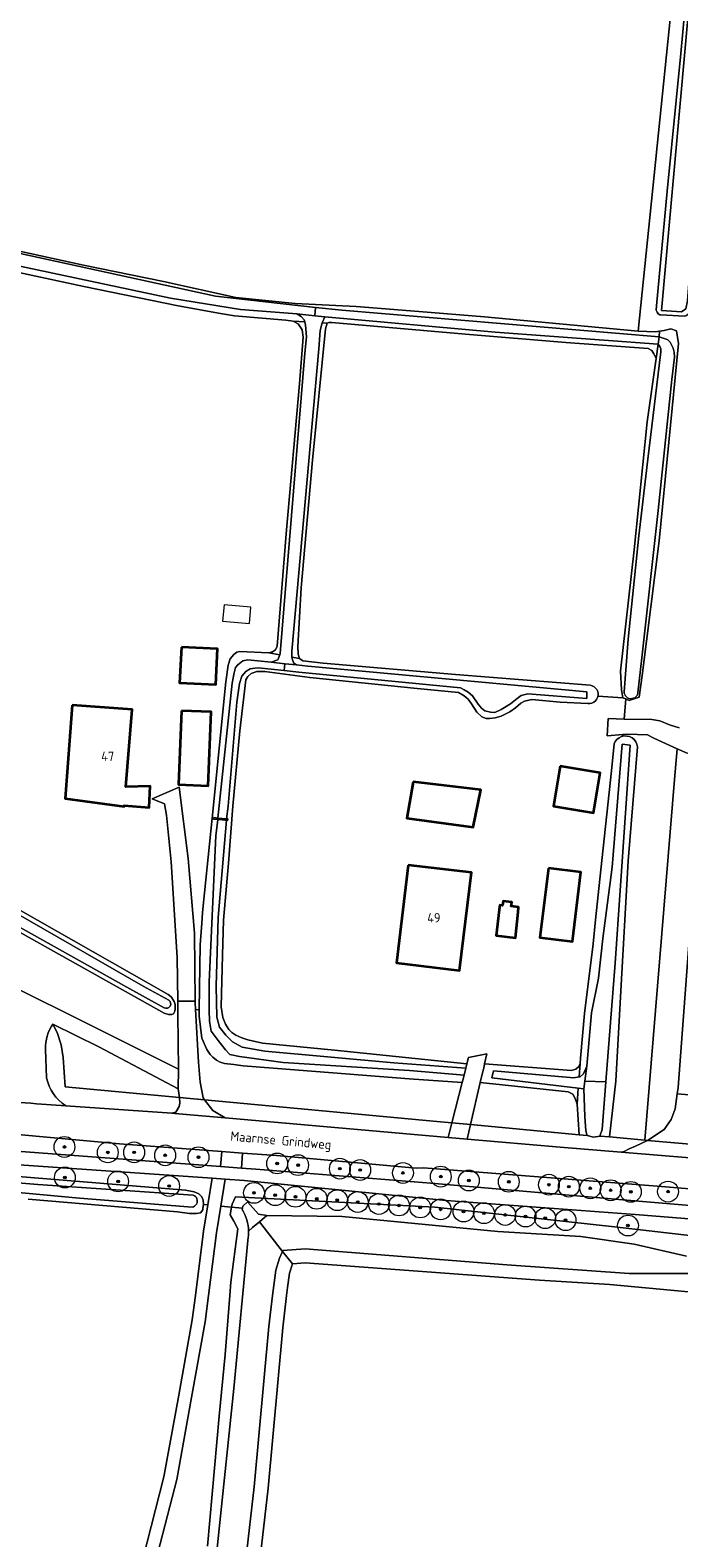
# Model space of a CAD drawing. Header units: metres. Extents: x 153919 to 160124, y 449312 to 452850.
# Tile 15 of 81: x 155869 to 155994, y 450953 to 451243. Entities that reach past the tile are written whole.
import ezdxf
from ezdxf.enums import TextEntityAlignment as Align

# ---------------------------------------------------------------- set-up
doc = ezdxf.new("R2010")
doc.units = ezdxf.units.M
for name, color, linetype, lineweight in [('B-WE-GR-BEPLANTING_CULTUUR_BODEMBEDEKKER-GV', 90, 'Continuous', 18), ('B-WE-GR-BOOM-S', 90, 'Continuous', 25), ('B-WE-GR-BOS_GEMENGD-GV', 40, 'Continuous', 13), ('B-WE-GR-BOS_LOOF-GV', 40, 'Continuous', 13), ('B-WE-GR-GRAS-GV', 60, 'Continuous', 13), ('B-WE-KW-KUNSTWERK_STUW-GV', 170, 'Continuous', 18), ('B-WE-OG-BEBOUWING-GV', 7, 'Continuous', 35), ('B-WE-OG-BEBOUWING-T18', 7, 'Continuous', 18), ('B-WE-OG-BEBOUWING_OVERBOUWING-GV', 7, 'Continuous', 18), ('B-WE-OG-TERREIN_CULTUURSCHEIDING-GV', 7, 'Continuous', 18), ('B-WE-OG-TERREIN_ERF-GV', 7, 'Continuous', 18), ('B-WE-OG-TOPOGRAFIE-T18', 7, 'Continuous', 18), ('B-WE-OG-TOPOGRAFIE_WATER-GV', 130, 'Continuous', 18), ('B-WE-OG-TOPOGRAFIE_WATER_SLOOT-GV', 120, 'Continuous', 18), ('B-WE-VH-VERHARDING_ASFALT-GV', 252, 'Continuous', 18), ('B-WE-VH-VERHARDING_FUNDERING_ZAND-GV', 7, 'Continuous', 18), ('B-WE-VH-VERHARDING_HALFVERHARDING-GV', 252, 'Continuous', 18), ('B-WE-VH-VERHARDING_OPEN-GV', 252, 'Continuous', 18)]:
    doc.layers.add(name, color=color, linetype=linetype, lineweight=lineweight)
doc.styles.add('NLCS-ISO-M1000-T18', font='NLCS-ISO.ttf', dxfattribs={"height": 1.8})

# ---------------------------------------------------------------- blocks, each defined once
blk = doc.blocks.new('SGR-BOOM_01-SO')
at = {"linetype": 'ByBlock', "lineweight": 18}
h = blk.add_hatch(color=0, dxfattribs=at)
h.dxf.hatch_style = 1
edge = h.paths.add_edge_path()
edge.add_arc((0, 0), 0.25, 0, 360)
at = {"color": 0, "linetype": 'ByBlock', "lineweight": 18}
for radius in [2, 0.25]:
    blk.add_circle((0, 0), radius, dxfattribs=at)

msp = doc.modelspace()

# ---------------------------------------------------------------- linework, layer by layer
at = {"layer": 'B-WE-GR-BEPLANTING_CULTUUR_BODEMBEDEKKER-GV', "flags": 128}
msp.add_lwpolyline([(155906.21, 451027.677), (155886.581, 451029.151), (155846.695, 451032.77), (155833.742, 451033.65), (155821.503, 451034.889), (155809.142, 451036.092), (155800.607, 451036.839), (155800, 451036.905), (155795.157, 451037.43), (155791.121, 451037.036), (155789.435, 451036.446), (155788.326, 451035.482), (155786.75, 451034.182), (155786.634, 451034.014), (155800, 451033.021), (155808.19, 451032.413), (155839.329, 451029.536), (155862.434, 451028.033), (155905.992, 451024.765)], close=True, dxfattribs=at)
at = {"layer": 'B-WE-GR-BOS_GEMENGD-GV', "flags": 128}
for points in [[(155853.262, 450865.343), (155874.56, 450872.222), (155875.423, 450873.164), (155876.046, 450875.748), (155878.087, 450882.945), (155880.853, 450893.594), (155884.044, 450912.327), (155886.478, 450924.525), (155888.319, 450936.167), (155891.046, 450949.344), (155895.105, 450965.21), (155897.951, 450980.868), (155900.552, 450995.349), (155901.136, 451000), (155902.694, 451012.398), (155903.521, 451017.396), (155902.701, 451017.47), (155902.601, 451016.78), (155902.557, 451016.496), (155902.12, 451015.905), (155901.332, 451015.752), (155900.019, 451015.752), (155897.687, 451016.109), (155869.01, 451018.517)], [(155903.448, 450951.856), (155905.707, 450976.863), (155906.885, 450988.65), (155907.759, 451000), (155907.956, 451002.563), (155909.314, 451012.827), (155908.516, 451014.322), (155907.818, 451015.528), (155908.087, 451016.984), (155906.016, 451017.171), (155905.168, 451012.04), (155903.655, 451000), (155903.024, 450994.977), (155900.411, 450980.428), (155897.549, 450964.682), (155893.493, 450948.831)], [(156053.884, 450905.411), (156058.517, 450957.269), (156059.856, 450970.957), (156060.121, 450987.629), (156059.49, 450990.95), (156058.208, 450992.295), (156057.828, 450992.694), (156055.641, 450994.468), (156049.154, 450996.048), (156041.97, 450997.371), (156009.308, 450999.497), (156003.858, 451000), (156000, 451000.356), (155980.821, 451002.129), (155967.299, 451002.985), (155922.249, 451006.285), (155919.795, 451006.075), (155919.236, 451004.299), (155918.866, 451001.542), (155918.682, 451000), (155917.943, 450993.786), (155915.109, 450962.976), (155911.912, 450935.151)]]:
    msp.add_lwpolyline(points, dxfattribs=at)
at = {"layer": 'B-WE-GR-BOS_LOOF-GV', "flags": 128}
for points in [[(156001.583, 451254.535), (155999.775, 451233.178), (155997.686, 451206.112), (155996.356, 451189.336), (155996.144, 451188.806), (155995.874, 451188.497), (155995.549, 451188.259), (155995.142, 451188.115), (155990.631, 451188.354), (155990.4, 451188.366), (155990.09, 451188.595), (155989.884, 451188.881), (155989.69, 451189.3), (155989.753, 451190.104), (155991.845, 451212.145), (155994.412, 451238.583), (155996.635, 451262.231)], [(155993.248, 451253.377), (155986.24, 451185.266), (155989.573, 451185.092), (155990.349, 451185.225), (155991.25, 451185.379), (155992.55, 451185.712), (155993.605, 451185.275), (155993.985, 451182.895), (155990.272, 451144.979), (155986.986, 451119.075), (155986.408, 451114.906), (155984.513, 451114.326), (155983.874, 451114.599), (155983.553, 451110.742), (155988.881, 451110.617), (155990.409, 451110.37), (155992.24, 451109.611), (155994.144, 451109.062)]]:
    msp.add_lwpolyline(points, dxfattribs=at)
for points in [[(155984.297, 451083.477), (155982.873, 451057.409), (155981.957, 451041.212), (155980.736, 451030.461), (155987.554, 451029.824), (155993.207, 451099.141), (155993.764, 451105.036), (155992.349, 451105.654), (155989.28, 451107.034), (155988.026, 451107.707), (155984.169, 451107.822), (155983.305, 451107.757), (155983.277, 451107.418), (155983.57, 451107.481), (155984.092, 451107.475), (155984.599, 451107.352), (155985.066, 451107.119), (155985.47, 451106.788), (155985.789, 451106.375), (155986.009, 451105.902), (155986.117, 451105.391)], [(155902.912, 451037.599), (155947.524, 451033.437), (155950.451, 451033.162), (155952.424, 451040.936), (155942.25, 451041.62), (155920.994, 451043.273), (155910.292, 451044.151), (155908.499, 451044.364), (155906.743, 451044.576), (155905.923, 451044.834), (155905.201, 451045.219), (155904.486, 451045.802), (155903.981, 451046.328), (155903.333, 451047.295), (155902.371, 451049.43), (155901.863, 451053.694), (155901.88, 451054.891), (155901.167, 451054.92), (155901.717, 451044.858), (155902.047, 451040.991), (155902.628, 451037.964)], [(155955.906, 451040.929), (155954.028, 451032.826), (155974.889, 451030.865), (155974.506, 451036.77), (155974.122, 451037.882), (155973.699, 451038.708), (155972.77, 451039.154)]]:
    msp.add_lwpolyline(points, close=True, dxfattribs=at)
at = {"layer": 'B-WE-GR-GRAS-GV', "flags": 128}
msp.add_lwpolyline([(155829.369, 451265.253), (155823.46, 451214.303), (155823.079, 451211.017), (155841.182, 451206.31), (155879.661, 451197.921), (155895.036, 451194.751), (155908.907, 451191.671), (155920.315, 451190.561), (155932.018, 451190.006), (155944.087, 451188.994), (155956.684, 451187.973), (155986.24, 451185.266), (155993.248, 451253.377)], dxfattribs=at)
for points in [[(155978.503, 451115.128), (155983.319, 451114.835), (155983.032, 451116.361), (155982.817, 451119.9), (155985.5, 451143.221), (155987.977, 451167.821), (155989.7, 451179.993), (155989.285, 451180.853), (155988.854, 451181.534), (155988.172, 451181.891), (155972.326, 451183.05), (155953.077, 451184.671), (155927.376, 451186.927), (155926.767, 451186.89), (155926.445, 451186.746), (155926.124, 451185.706), (155923.652, 451160.435), (155921.502, 451135.916), (155920.837, 451124.662), (155920.875, 451123.202), (155921.128, 451122.379), (155921.771, 451121.916), (155925.708, 451121.457), (155951.122, 451119.273), (155977.037, 451117.23), (155977.416, 451117.13), (155977.764, 451116.948), (155978.063, 451116.694), (155978.299, 451116.381), (155978.461, 451116.023), (155978.54, 451115.639), (155978.532, 451115.247)], [(155993.764, 451105.036), (155993.207, 451099.141), (155987.554, 451029.824), (155988.052, 451029.777), (155991.253, 451031.906), (155992.576, 451033.844), (155993.357, 451035.872), (155993.76, 451038.728), (155993.934, 451039.961), (155996.063, 451068.242), (155998.162, 451090.376), (155999.574, 451099.42), (155999.669, 451101.241), (155999.357, 451102.367), (155998.784, 451102.826), (155997.57, 451103.447), (155995.666, 451104.205)]]:
    msp.add_lwpolyline(points, close=True, dxfattribs=at)
at = {"layer": 'B-WE-KW-KUNSTWERK_STUW-GV', "flags": 128}
msp.add_lwpolyline([(155905.453, 451091.447), (155905.752, 451091.421), (155906.81, 451091.329), (155907.094, 451091.305), (155907.358, 451091.282), (155907.382, 451091.558), (155907.118, 451091.581), (155905.485, 451091.722), (155904.661, 451091.794), (155904.637, 451091.517)], close=True, dxfattribs=at)
at = {"layer": 'B-WE-OG-BEBOUWING-GV', "flags": 128}
for points in [[(155898.445, 451124.539), (155898.107, 451117.681), (155905.072, 451117.339), (155905.409, 451124.196)], [(155877.469, 451113.388), (155876.104, 451095.447), (155887.449, 451093.937), (155887.464, 451094.122), (155892.268, 451093.772), (155892.453, 451097.852), (155887.757, 451097.692), (155888.976, 451112.565)], [(155898.456, 451112.326), (155897.881, 451098.154), (155903.619, 451097.921), (155904.193, 451112.094)], [(155971.255, 451101.671), (155969.985, 451093.986), (155977.66, 451092.717), (155978.93, 451100.402)], [(155943.029, 451098.687), (155941.807, 451091.696), (155954.528, 451089.975), (155956.009, 451097.154)], [(155942.022, 451082.693), (155939.765, 451063.894), (155951.922, 451062.434), (155954.179, 451081.233)], [(155968.981, 451082.067), (155967.341, 451068.762), (155973.614, 451067.989), (155975.254, 451081.294)], [(155963.156, 451073.664), (155963.272, 451074.609), (155961.865, 451074.782), (155961.963, 451075.575), (155960.286, 451075.782), (155960.182, 451074.938), (155959.654, 451075.003), (155959.544, 451074.109), (155958.934, 451069.157), (155962.672, 451068.696)]]:
    msp.add_lwpolyline(points, close=True, dxfattribs=at)
at = {"layer": 'B-WE-OG-BEBOUWING_OVERBOUWING-GV', "flags": 128}
msp.add_lwpolyline([(155906.646, 451132.655), (155906.37, 451129.546), (155911.549, 451129.086), (155911.826, 451132.194)], close=True, dxfattribs=at)
at = {"layer": 'B-WE-OG-TERREIN_CULTUURSCHEIDING-GV'}
for points in [[(155873.755, 451052.16, 0.1525646), (155872.326, 451047.305)], [(155872.531, 451041.803, 0.1957098), (155876.21, 451036.46)]]:
    msp.add_lwpolyline(points, format="xyb", dxfattribs=at)
at = {"layer": 'B-WE-OG-TERREIN_CULTUURSCHEIDING-GV', "flags": 128}
for points in [[(155898.105, 451038.05), (155897.816, 451039.687), (155882.572, 451047.785), (155873.755, 451052.16), (155874.587, 451050.541), (155875.346, 451048.171), (155875.706, 451045.709), (155876.091, 451040.101)], [(155906.843, 451034.147), (155949.743, 451030.374), (155950.451, 451033.162), (155947.524, 451033.437), (155902.912, 451037.599), (155904.495, 451035.567)], [(155783.18, 451027.542), (155790.013, 451026.843), (155790.224, 451027.481), (155790.917, 451028.384), (155793.181, 451028.304), (155805.674, 451027.583), (155826.614, 451025.871), (155849.753, 451024.272), (155899.226, 451020.254), (155900.913, 451019.911), (155901.794, 451019.561), (155902.36, 451018.99), (155902.645, 451018.333), (155902.701, 451017.47), (155903.521, 451017.396), (155904.371, 451022.537), (155844.935, 451026.64), (155812.538, 451029.732), (155800, 451030.692), (155785.116, 451031.832), (155783.584, 451029.693)], [(155984.5, 451028.19), (155985.746, 451028.676), (155988.052, 451029.777), (155987.554, 451029.824), (155980.736, 451030.461), (155978.89, 451030.633), (155977.642, 451030.444), (155976.47, 451030.716), (155974.889, 451030.865), (155954.028, 451032.826), (155953.386, 451030.054), (155971.268, 451028.481), (155982.977, 451027.52), (155983.524, 451027.659)]]:
    msp.add_lwpolyline(points, close=True, dxfattribs=at)
for points in [[(155898.105, 451038.05), (155876.091, 451040.101), (155875.706, 451045.709), (155875.346, 451048.171), (155874.587, 451050.541), (155873.755, 451052.16)], [(155872.326, 451047.305), (155872.531, 451041.803)], [(155876.21, 451036.46), (155896.62, 451035.035), (155897.375, 451035.257), (155898.053, 451036.333), (155898.148, 451036.961), (155898.105, 451038.05)], [(156000, 451020.183), (155990.731, 451020.933), (155946.62, 451024.43), (155944.898, 451024.566), (155943.594, 451024.493), (155916.749, 451026.886), (155910.203, 451027.378), (155909.984, 451024.466), (155912.73, 451024.26), (155946.394, 451021.589), (155983.271, 451018.411), (156000, 451016.958)], [(156000, 451014.407), (155985.65, 451015.546), (155949.32, 451018.29), (155910.531, 451022.112), (155906.875, 451022.364), (155906.016, 451017.171), (155908.087, 451016.984), (155908.191, 451017.545), (155908.862, 451018.992), (155947.175, 451016.95), (155981.715, 451013.173), (156000, 451011.081)]]:
    msp.add_lwpolyline(points, dxfattribs=at)
at = {"layer": 'B-WE-OG-TERREIN_ERF-GV', "flags": 128}
msp.add_lwpolyline([(155862.284, 451061.197), (155883.904, 451050.471), (155897.889, 451043.49), (155897.771, 451054), (155897.759, 451055.06), (155897.742, 451056.564), (155897.648, 451064.933), (155896.454, 451083.292), (155895.565, 451092.248), (155895.231, 451094.428), (155892.837, 451095.44), (155898.008, 451097.643), (155899.75, 451083.921), (155900.997, 451069.586), (155901.094, 451056.516), (155901.096, 451056.22), (155901.167, 451054.92), (155901.88, 451054.891), (155902.058, 451067.386), (155902.374, 451071.508), (155902.479, 451073.515), (155902.62, 451074.842), (155904.352, 451091.725), (155907.001, 451117.857), (155907.462, 451121.083), (155907.819, 451122.302), (155908.499, 451123.164), (155909.136, 451123.591), (155909.71, 451123.699), (155915.229, 451123.421), (155915.971, 451123.637), (155916.51, 451123.997), (155916.868, 451124.75), (155918.663, 451147.046), (155921.13, 451175.149), (155921.834, 451184.11), (155921.688, 451185.508), (155920.898, 451186.618), (155919.93, 451187.154), (155918.553, 451187.348), (155908.66, 451188.194), (155905.936, 451188.62), (155897.833, 451190.113), (155879.69, 451193.8), (155863.941, 451197.18)], dxfattribs=at)
for points in [[(155905.072, 451117.339), (155898.107, 451117.681), (155898.445, 451124.539), (155905.409, 451124.196)], [(155983.874, 451114.599), (155983.319, 451114.835), (155978.503, 451115.128), (155978.438, 451114.866), (155978.263, 451114.515), (155978.014, 451114.211), (155977.705, 451113.969), (155977.351, 451113.802), (155976.968, 451113.716), (155976.576, 451113.717), (155971.271, 451113.995), (155965.788, 451114.508), (155964.375, 451114.17), (155963.663, 451113.756), (155962.659, 451112.899), (155961.551, 451112.121), (155959.892, 451111.294), (155958.735, 451110.989), (155957.659, 451110.84), (155957.003, 451110.845), (155956.192, 451111.166), (155955.232, 451112.076), (155954.218, 451113.648), (155953.551, 451114.56), (155952.77, 451115.222), (155951.68, 451115.828), (155943.743, 451116.571), (155923.168, 451118.691), (155914.457, 451119.896), (155912.951, 451119.894), (155911.841, 451119.498), (155911.232, 451118.924), (155910.839, 451118.28), (155909.673, 451108.441), (155908.332, 451093.996), (155907.524, 451083.063), (155906.536, 451072.094), (155906.332, 451065.359), (155906.125, 451055.483), (155906.415, 451053.406), (155906.918, 451052.116), (155907.565, 451051.078), (155908.128, 451050.539), (155908.893, 451050.041), (155910.091, 451049.49), (155911.224, 451049.112), (155914.02, 451048.471), (155927.893, 451047.13), (155953.308, 451044.515), (155953.609, 451045.739), (155957.148, 451046.454), (155956.725, 451044.511), (155973.421, 451043.234), (155974.282, 451043.513), (155974.786, 451043.938), (155975.077, 451044.544), (155975.157, 451045.617), (155975.905, 451054.196), (155977.621, 451067.561), (155978.015, 451072.137), (155979.094, 451081.751), (155981.105, 451100.766), (155981.614, 451105.956), (155981.845, 451106.424), (155982.175, 451106.829), (155982.586, 451107.15), (155983.059, 451107.371), (155983.277, 451107.418), (155983.305, 451107.757), (155980.304, 451107.53), (155980.449, 451110.815), (155983.553, 451110.742)], [(155888.976, 451112.565), (155887.757, 451097.692), (155892.453, 451097.852), (155892.268, 451093.772), (155887.464, 451094.122), (155887.449, 451093.937), (155876.104, 451095.447), (155877.469, 451113.388)], [(155897.881, 451098.154), (155898.456, 451112.326), (155904.193, 451112.094), (155903.619, 451097.921)], [(155804.128, 451109.345), (155845.637, 451086.361), (155895.895, 451057.797), (155896.466, 451057.392), (155897.086, 451056.511), (155897.229, 451055.891), (155897.277, 451055.2), (155897.262, 451055.081), (155897.205, 451054.628), (155896.943, 451054.128), (155896.609, 451053.985), (155895.99, 451053.985), (155895.108, 451054.223), (155800.353, 451107.256), (155799.515, 451107.934), (155799.081, 451108.477), (155799.027, 451109.101), (155799.271, 451109.671), (155799.76, 451110.105), (155800.601, 451110.322), (155801.306, 451110.349), (155802.446, 451110.024)], [(155977.66, 451092.717), (155969.985, 451093.986), (155971.255, 451101.671), (155978.93, 451100.402)], [(155943.029, 451098.687), (155956.009, 451097.154), (155954.528, 451089.975), (155941.807, 451091.696)], [(155954.179, 451081.233), (155951.922, 451062.434), (155939.765, 451063.894), (155942.022, 451082.693)], [(155973.614, 451067.989), (155967.341, 451068.762), (155968.981, 451082.067), (155975.254, 451081.294)], [(155961.865, 451074.782), (155963.272, 451074.609), (155963.156, 451073.664), (155962.672, 451068.696), (155958.934, 451069.157), (155959.544, 451074.109), (155959.654, 451075.003), (155960.182, 451074.938), (155960.286, 451075.782), (155961.963, 451075.575)]]:
    msp.add_lwpolyline(points, close=True, dxfattribs=at)
at = {"layer": 'B-WE-OG-TOPOGRAFIE_WATER-GV', "flags": 128}
for points in [[(155990.707, 451189.193), (155994.591, 451188.969), (155995.391, 451189.511), (155995.726, 451191.059), (156002.314, 451277.672), (155998.715, 451278.013)], [(155918.319, 451121.37), (155920.586, 451121.139), (155920.083, 451121.489), (155919.785, 451122.085), (155919.665, 451122.637), (155919.65, 451122.709), (155919.704, 451123.755), (155924.861, 451181.84), (155925.133, 451185.343), (155925.498, 451186.805), (155925.541, 451186.976), (155926.042, 451188.003), (155924.12, 451188.202), (155920.64, 451188.561), (155921.494, 451188.064), (155922.072, 451187.418), (155922.153, 451187.015), (155922.276, 451186.397), (155922.48, 451184.153), (155922.174, 451180.99), (155917.466, 451123.347), (155917.352, 451123.046), (155916.997, 451122.11), (155915.73, 451121.634)], [(155926.042, 451188.003), (155958.732, 451185.035), (155990.091, 451182.753), (155990.251, 451184.136), (155929.269, 451189.238), (155924.208, 451189.799), (155924.12, 451188.202)], [(155990.251, 451184.136), (155990.091, 451182.753), (155990.422, 451182.295), (155990.583, 451181.823), (155990.602, 451181.292), (155988.088, 451160.644), (155986.39, 451145.947), (155984.351, 451126.101), (155983.542, 451115.993), (155983.569, 451115.711), (155983.656, 451115.44), (155983.797, 451115.194), (155983.987, 451114.984), (155984.217, 451114.818), (155984.477, 451114.705), (155984.755, 451114.649), (155985.038, 451114.652), (155985.315, 451114.716), (155985.571, 451114.836), (155985.797, 451115.008), (155985.981, 451115.224), (155986.116, 451115.473), (155986.195, 451115.746), (155986.937, 451122.521), (155990.085, 451150.804), (155992.736, 451175.932), (155993.196, 451180.234), (155993.164, 451181.223), (155992.987, 451181.986), (155992.367, 451183.1), (155991.958, 451183.544), (155991.649, 451183.708)], [(155905.485, 451091.722), (155907.118, 451091.581), (155907.439, 451094.013), (155909.121, 451113.971), (155909.645, 451117.531), (155910.059, 451118.979), (155910.857, 451119.89), (155911.647, 451120.371), (155912.543, 451120.503), (155913.229, 451120.567), (155918.202, 451120.041), (155918.319, 451121.37), (155915.73, 451121.634), (155911.199, 451122.096), (155910.263, 451121.888), (155909.326, 451121.179), (155908.878, 451120.612), (155908.588, 451119.629), (155908.226, 451117.637)], [(155918.319, 451121.37), (155918.202, 451120.041), (155920.997, 451119.745), (155952.106, 451116.738), (155952.822, 451116.346), (155953.553, 451115.894), (155954.387, 451115.179), (155955.502, 451113.57), (155956.1, 451112.831), (155956.804, 451112.327), (155957.877, 451112.03), (155958.717, 451112.023), (155959.901, 451112.538), (155961.72, 451113.652), (155962.961, 451114.691), (155963.779, 451115.236), (155965.067, 451115.566), (155976.407, 451114.656), (155976.408, 451115.946), (155922.774, 451120.916), (155920.586, 451121.139)], [(155980.057, 451041.04), (155981.833, 451063.846), (155984.725, 451105.724), (155983.153, 451105.927), (155981.272, 451082.256), (155979.454, 451068.566), (155978.617, 451060.964), (155977.26, 451054.316), (155976.364, 451044.033), (155976.004, 451041.164)], [(155903.811, 451054.811), (155903.822, 451052.735), (155904.17, 451050.81), (155905.51, 451049.001), (155906.896, 451047.221), (155907.768, 451046.323), (155909.6, 451045.899), (155917.993, 451044.777), (155942.284, 451043.24), (155952.778, 451042.363), (155953.094, 451043.647), (155939.255, 451044.723), (155914.492, 451046.956), (155910.121, 451047.715), (155908.26, 451048.71), (155906.99, 451050.024), (155905.774, 451051.534), (155905.257, 451053.467), (155905.103, 451059.424), (155905.488, 451072.596), (155907.094, 451091.305), (155906.81, 451091.329), (155905.752, 451091.421), (155905.453, 451091.447), (155905.091, 451088.317), (155903.783, 451060.255)], [(155975.818, 451039.683), (155976.004, 451041.164), (155976.364, 451044.033), (155975.759, 451042.591), (155975.119, 451042.03), (155974.889, 451041.986), (155973.899, 451041.795), (155958.416, 451043.134), (155958.086, 451041.813), (155974.73, 451039.814)], [(155976.47, 451030.716), (155977.642, 451030.444), (155978.89, 451030.633), (155979.345, 451031.894), (155980.057, 451041.04), (155976.004, 451041.164), (155975.818, 451039.683), (155975.983, 451034.372), (155976.189, 451031.669)]]:
    msp.add_lwpolyline(points, close=True, dxfattribs=at)
for points in [[(155826.656, 451206.344), (155896.332, 451191.564), (155909.78, 451189.41), (155920.64, 451188.561), (155924.12, 451188.202), (155924.208, 451189.799), (155905.004, 451191.927), (155823.717, 451209.714)], [(155896.063, 451056.755), (155891.102, 451059.458), (155855.501, 451079.835), (155820.514, 451098.865), (155801.489, 451109.479)], [(155800.848, 451108.407), (155827.134, 451093.475), (155853.433, 451078.527), (155887.987, 451059.251), (155895.159, 451055.247)], [(155858.728, 451020.573), (155878.843, 451018.712), (155900.496, 451017.003), (155900.751, 451017.066), (155900.985, 451017.184), (155901.187, 451017.352), (155901.347, 451017.56), (155901.456, 451017.798), (155901.51, 451018.055), (155901.505, 451018.318), (155901.441, 451018.572), (155901.323, 451018.806), (155901.155, 451019.008), (155900.947, 451019.168), (155900.708, 451019.276), (155870.844, 451021.355), (155853.056, 451022.786)], [(155910.171, 451016.796), (155910.113, 451016.543)], [(155911.35, 451012.339), (155912.147, 451013.069), (155913.436, 451014.163), (155914.877, 451015.386), (155913.293, 451015.623), (155911.178, 451018.023), (155910.258, 451017.176), (155910.171, 451016.796)], [(155909.221, 450935.377), (155912.425, 450963.267), (155915.257, 450994.054), (155915.965, 451000), (155916.197, 451001.951), (155916.591, 451004.887), (155917.314, 451007.182), (155917.898, 451008.488), (155913.436, 451014.163), (155912.147, 451013.069), (155911.35, 451012.339)], [(155995.507, 451007.557), (155985.466, 451009.864), (155975.247, 451011.331), (155959.256, 451012.324), (155929.358, 451015.207), (155914.877, 451015.386), (155913.436, 451014.163), (155917.898, 451008.488), (155917.96, 451008.627), (155922.246, 451008.993), (155961.02, 451005.899), (155984.543, 451004.22), (155995.95, 451004.245)], [(155911.288, 451011.219), (155908.552, 450982.14), (155904.515, 450943.557), (155900.876, 450910.841), (155899.045, 450896.975)]]:
    msp.add_lwpolyline(points, dxfattribs=at)
at = {"layer": 'B-WE-OG-TOPOGRAFIE_WATER-GV'}
for points in [[(155895.159, 451055.247, 0.8815845), (155896.063, 451056.755)], [(155910.113, 451016.543, -0.1371357), (155911.35, 451012.339)], [(155911.35, 451012.339, -0.0342201), (155911.288, 451011.219)]]:
    msp.add_lwpolyline(points, format="xyb", dxfattribs=at)
at = {"layer": 'B-WE-OG-TOPOGRAFIE_WATER_SLOOT-GV', "flags": 128}
for points in [[(156002.314, 451277.672), (155995.726, 451191.059), (155995.391, 451189.511), (155994.591, 451188.969), (155990.707, 451189.193), (155998.715, 451278.013)], [(155996.635, 451262.231), (155994.412, 451238.583), (155991.845, 451212.145), (155989.753, 451190.104), (155989.69, 451189.3), (155989.884, 451188.881), (155990.09, 451188.595), (155990.4, 451188.366), (155990.631, 451188.354), (155995.142, 451188.115), (155995.549, 451188.259), (155995.874, 451188.497), (155996.144, 451188.806), (155996.356, 451189.336), (155997.686, 451206.112), (155999.775, 451233.178), (156001.583, 451254.535)], [(155863.941, 451197.18), (155879.69, 451193.8), (155897.833, 451190.113), (155905.936, 451188.62), (155908.66, 451188.194), (155918.553, 451187.348), (155919.93, 451187.154), (155922.153, 451187.015), (155922.072, 451187.418), (155921.494, 451188.064), (155920.64, 451188.561), (155909.78, 451189.41), (155896.332, 451191.564), (155826.656, 451206.344)], [(155895.159, 451055.247), (155887.987, 451059.251), (155853.433, 451078.527), (155827.134, 451093.475), (155800.848, 451108.407)], [(155820.514, 451098.865), (155855.501, 451079.835), (155891.102, 451059.458), (155896.063, 451056.755)], [(155869.01, 451018.517), (155897.687, 451016.109), (155900.019, 451015.752), (155901.332, 451015.752), (155902.12, 451015.905), (155902.557, 451016.496), (155902.601, 451016.78), (155902.701, 451017.47), (155902.645, 451018.333), (155902.36, 451018.99), (155901.794, 451019.561), (155900.913, 451019.911), (155899.226, 451020.254), (155849.753, 451024.272)], [(155853.056, 451022.786), (155870.844, 451021.355), (155900.708, 451019.276), (155900.947, 451019.168), (155901.155, 451019.008), (155901.323, 451018.806), (155901.441, 451018.572), (155901.505, 451018.318), (155901.51, 451018.055), (155901.456, 451017.798), (155901.347, 451017.56), (155901.187, 451017.352), (155900.985, 451017.184), (155900.751, 451017.066), (155900.496, 451017.003), (155878.843, 451018.712), (155858.728, 451020.573)], [(155910.113, 451016.543), (155910.171, 451016.796), (155908.087, 451016.984), (155907.818, 451015.528), (155908.516, 451014.322), (155909.314, 451012.827), (155907.956, 451002.563), (155907.759, 451000), (155906.885, 450988.65), (155905.707, 450976.863), (155903.448, 450951.856)], [(156000, 451011.081), (155981.715, 451013.173), (155947.175, 451016.95), (155908.862, 451018.992), (155908.191, 451017.545), (155908.087, 451016.984), (155910.171, 451016.796), (155910.258, 451017.176), (155911.178, 451018.023), (155913.293, 451015.623), (155914.877, 451015.386), (155929.358, 451015.207), (155959.256, 451012.324), (155975.247, 451011.331), (155985.466, 451009.864), (155995.507, 451007.557)], [(155899.045, 450896.975), (155900.876, 450910.841), (155904.515, 450943.557), (155908.552, 450982.14), (155911.288, 451011.219)], [(155911.912, 450935.151), (155915.109, 450962.976), (155917.943, 450993.786), (155918.682, 451000), (155918.866, 451001.542), (155919.236, 451004.299), (155919.795, 451006.075), (155917.898, 451008.488), (155917.314, 451007.182), (155916.591, 451004.887), (155916.197, 451001.951), (155915.965, 451000), (155915.257, 450994.054), (155912.425, 450963.267), (155909.221, 450935.377)], [(155995.95, 451004.245), (155984.543, 451004.22), (155961.02, 451005.899), (155922.246, 451008.993), (155917.96, 451008.627), (155917.898, 451008.488), (155919.795, 451006.075), (155922.249, 451006.285), (155967.299, 451002.985), (155980.821, 451002.129), (156000, 451000.356)]]:
    msp.add_lwpolyline(points, dxfattribs=at)
for points in [[(155924.208, 451189.799), (155929.269, 451189.238), (155990.251, 451184.136), (155990.349, 451185.225), (155989.573, 451185.092), (155986.24, 451185.266), (155956.684, 451187.973), (155944.087, 451188.994), (155932.018, 451190.006), (155920.315, 451190.561), (155908.907, 451191.671), (155895.036, 451194.751), (155879.661, 451197.921), (155841.182, 451206.31), (155823.079, 451211.017), (155823.717, 451209.714), (155905.004, 451191.927)], [(155915.229, 451123.421), (155917.352, 451123.046), (155917.466, 451123.347), (155922.174, 451180.99), (155922.48, 451184.153), (155922.276, 451186.397), (155922.153, 451187.015), (155919.93, 451187.154), (155920.898, 451186.618), (155921.688, 451185.508), (155921.834, 451184.11), (155921.13, 451175.149), (155918.663, 451147.046), (155916.868, 451124.75), (155916.51, 451123.997), (155915.971, 451123.637)], [(155990.091, 451182.753), (155958.732, 451185.035), (155926.042, 451188.003), (155925.541, 451186.976), (155925.498, 451186.805), (155926.445, 451186.746), (155926.767, 451186.89), (155927.376, 451186.927), (155953.077, 451184.671), (155972.326, 451183.05), (155988.172, 451181.891), (155988.854, 451181.534), (155989.285, 451180.853), (155989.7, 451179.993)], [(155919.665, 451122.637), (155921.128, 451122.379), (155920.875, 451123.202), (155920.837, 451124.662), (155921.502, 451135.916), (155923.652, 451160.435), (155926.124, 451185.706), (155926.445, 451186.746), (155925.498, 451186.805), (155925.133, 451185.343), (155924.861, 451181.84), (155919.704, 451123.755), (155919.65, 451122.709)], [(155983.319, 451114.835), (155983.874, 451114.599), (155984.513, 451114.326), (155986.408, 451114.906), (155986.986, 451119.075), (155990.272, 451144.979), (155993.985, 451182.895), (155993.605, 451185.275), (155992.55, 451185.712), (155991.25, 451185.379), (155990.349, 451185.225), (155990.251, 451184.136), (155991.649, 451183.708), (155991.958, 451183.544), (155992.367, 451183.1), (155992.987, 451181.986), (155993.164, 451181.223), (155993.196, 451180.234), (155992.736, 451175.932), (155990.085, 451150.804), (155986.937, 451122.521), (155986.195, 451115.746), (155986.116, 451115.473), (155985.981, 451115.224), (155985.797, 451115.008), (155985.571, 451114.836), (155985.315, 451114.716), (155985.038, 451114.652), (155984.755, 451114.649), (155984.477, 451114.705), (155984.217, 451114.818), (155983.987, 451114.984), (155983.797, 451115.194), (155983.656, 451115.44), (155983.569, 451115.711), (155983.542, 451115.993), (155984.351, 451126.101), (155986.39, 451145.947), (155988.088, 451160.644), (155990.602, 451181.292), (155990.583, 451181.823), (155990.422, 451182.295), (155990.091, 451182.753), (155989.7, 451179.993), (155987.977, 451167.821), (155985.5, 451143.221), (155982.817, 451119.9), (155983.032, 451116.361)], [(155905.485, 451091.722), (155908.226, 451117.637), (155908.588, 451119.629), (155908.878, 451120.612), (155909.326, 451121.179), (155910.263, 451121.888), (155911.199, 451122.096), (155915.73, 451121.634), (155916.997, 451122.11), (155917.352, 451123.046), (155915.229, 451123.421), (155909.71, 451123.699), (155909.136, 451123.591), (155908.499, 451123.164), (155907.819, 451122.302), (155907.462, 451121.083), (155907.001, 451117.857), (155904.352, 451091.725), (155902.62, 451074.842), (155902.479, 451073.515), (155902.374, 451071.508), (155902.058, 451067.386), (155901.88, 451054.891), (155901.863, 451053.694), (155902.371, 451049.43), (155903.333, 451047.295), (155903.981, 451046.328), (155904.486, 451045.802), (155905.201, 451045.219), (155905.923, 451044.834), (155906.743, 451044.576), (155908.499, 451044.364), (155910.292, 451044.151), (155920.994, 451043.273), (155942.25, 451041.62), (155952.424, 451040.936), (155952.538, 451041.387), (155952.778, 451042.363), (155942.284, 451043.24), (155917.993, 451044.777), (155909.6, 451045.899), (155907.768, 451046.323), (155906.896, 451047.221), (155905.51, 451049.001), (155904.17, 451050.81), (155903.822, 451052.735), (155903.811, 451054.811), (155903.783, 451060.255), (155905.091, 451088.317), (155905.453, 451091.447), (155904.637, 451091.517), (155904.661, 451091.794)], [(155907.094, 451091.305), (155905.488, 451072.596), (155905.103, 451059.424), (155905.257, 451053.467), (155905.774, 451051.534), (155906.99, 451050.024), (155908.26, 451048.71), (155910.121, 451047.715), (155914.492, 451046.956), (155939.255, 451044.723), (155953.094, 451043.647), (155953.308, 451044.515), (155927.893, 451047.13), (155914.02, 451048.471), (155911.224, 451049.112), (155910.091, 451049.49), (155908.893, 451050.041), (155908.128, 451050.539), (155907.565, 451051.078), (155906.918, 451052.116), (155906.415, 451053.406), (155906.125, 451055.483), (155906.332, 451065.359), (155906.536, 451072.094), (155907.524, 451083.063), (155908.332, 451093.996), (155909.673, 451108.441), (155910.839, 451118.28), (155911.232, 451118.924), (155911.841, 451119.498), (155912.951, 451119.894), (155914.457, 451119.896), (155923.168, 451118.691), (155943.743, 451116.571), (155951.68, 451115.828), (155952.77, 451115.222), (155953.551, 451114.56), (155954.218, 451113.648), (155955.232, 451112.076), (155956.192, 451111.166), (155957.003, 451110.845), (155957.659, 451110.84), (155958.735, 451110.989), (155959.892, 451111.294), (155961.551, 451112.121), (155962.659, 451112.899), (155963.663, 451113.756), (155964.375, 451114.17), (155965.788, 451114.508), (155971.271, 451113.995), (155976.576, 451113.717), (155976.968, 451113.716), (155977.351, 451113.802), (155977.705, 451113.969), (155978.014, 451114.211), (155978.263, 451114.515), (155978.438, 451114.866), (155978.503, 451115.128), (155978.532, 451115.247), (155978.54, 451115.639), (155978.461, 451116.023), (155978.299, 451116.381), (155978.063, 451116.694), (155977.764, 451116.948), (155977.416, 451117.13), (155977.037, 451117.23), (155951.122, 451119.273), (155925.708, 451121.457), (155921.771, 451121.916), (155921.128, 451122.379), (155919.665, 451122.637), (155919.785, 451122.085), (155920.083, 451121.489), (155920.586, 451121.139), (155922.774, 451120.916), (155976.408, 451115.946), (155976.407, 451114.656), (155965.067, 451115.566), (155963.779, 451115.236), (155962.961, 451114.691), (155961.72, 451113.652), (155959.901, 451112.538), (155958.717, 451112.023), (155957.877, 451112.03), (155956.804, 451112.327), (155956.1, 451112.831), (155955.502, 451113.57), (155954.387, 451115.179), (155953.553, 451115.894), (155952.822, 451116.346), (155952.106, 451116.738), (155920.997, 451119.745), (155918.202, 451120.041), (155913.229, 451120.567), (155912.543, 451120.503), (155911.647, 451120.371), (155910.857, 451119.89), (155910.059, 451118.979), (155909.645, 451117.531), (155909.121, 451113.971), (155907.439, 451094.013), (155907.118, 451091.581), (155907.382, 451091.558), (155907.358, 451091.282)], [(155801.306, 451110.349), (155800.601, 451110.322), (155799.76, 451110.105), (155799.271, 451109.671), (155799.027, 451109.101), (155799.081, 451108.477), (155799.515, 451107.934), (155800.353, 451107.256), (155895.108, 451054.223), (155895.99, 451053.985), (155896.609, 451053.985), (155896.943, 451054.128), (155897.205, 451054.628), (155897.262, 451055.081), (155897.277, 451055.2), (155897.229, 451055.891), (155897.086, 451056.511), (155896.466, 451057.392), (155895.895, 451057.797), (155845.637, 451086.361), (155804.128, 451109.345), (155802.446, 451110.024)], [(155976.364, 451044.033), (155977.26, 451054.316), (155978.617, 451060.964), (155979.454, 451068.566), (155981.272, 451082.256), (155983.153, 451105.927), (155984.725, 451105.724), (155981.833, 451063.846), (155980.057, 451041.04), (155979.345, 451031.894), (155978.89, 451030.633), (155980.736, 451030.461), (155981.957, 451041.212), (155982.873, 451057.409), (155984.297, 451083.477), (155986.117, 451105.391), (155986.009, 451105.902), (155985.789, 451106.375), (155985.47, 451106.788), (155985.066, 451107.119), (155984.599, 451107.352), (155984.092, 451107.475), (155983.57, 451107.481), (155983.277, 451107.418), (155983.059, 451107.371), (155982.586, 451107.15), (155982.175, 451106.829), (155981.845, 451106.424), (155981.614, 451105.956), (155981.105, 451100.766), (155979.094, 451081.751), (155978.015, 451072.137), (155977.621, 451067.561), (155975.905, 451054.196), (155975.157, 451045.617), (155975.077, 451044.544), (155974.889, 451041.986), (155975.119, 451042.03), (155975.759, 451042.591)], [(155974.73, 451039.814), (155958.086, 451041.813), (155958.416, 451043.134), (155973.899, 451041.795), (155974.889, 451041.986), (155975.077, 451044.544), (155974.786, 451043.938), (155974.282, 451043.513), (155973.421, 451043.234), (155956.725, 451044.511), (155956.548, 451043.698), (155956.461, 451043.322), (155955.906, 451040.929), (155972.77, 451039.154), (155973.699, 451038.708), (155974.122, 451037.882), (155974.506, 451036.77)], [(155976.47, 451030.716), (155976.189, 451031.669), (155975.983, 451034.372), (155975.818, 451039.683), (155974.73, 451039.814), (155974.506, 451036.77), (155974.889, 451030.865)]]:
    msp.add_lwpolyline(points, close=True, dxfattribs=at)
at = {"layer": 'B-WE-OG-TOPOGRAFIE_WATER_SLOOT-GV'}
for points in [[(155896.063, 451056.755, -0.8815845), (155895.159, 451055.247)], [(155911.35, 451012.339, 0.1371357), (155910.113, 451016.543)], [(155911.288, 451011.219, 0.0342201), (155911.35, 451012.339)]]:
    msp.add_lwpolyline(points, format="xyb", dxfattribs=at)
at = {"layer": 'B-WE-VH-VERHARDING_ASFALT-GV', "flags": 128}
for points in [[(155994.144, 451109.062), (155992.24, 451109.611), (155990.409, 451110.37), (155988.881, 451110.617), (155983.553, 451110.742), (155980.449, 451110.815), (155980.304, 451107.53), (155983.305, 451107.757), (155984.169, 451107.822), (155988.026, 451107.707), (155989.28, 451107.034), (155992.349, 451105.654), (155993.764, 451105.036), (155995.666, 451104.205)], [(155996.063, 451068.242), (155993.934, 451039.961), (155993.76, 451038.728), (155997.531, 451038.417)], [(156003.15, 451025.852), (155982.977, 451027.52), (155971.268, 451028.481), (155953.386, 451030.054), (155949.743, 451030.374), (155906.843, 451034.147), (155897.199, 451034.994), (155896.62, 451035.035), (155876.21, 451036.46), (155875.372, 451036.518), (155870.584, 451036.852), (155869.482, 451036.929), (155866.256, 451037.154)], [(155997.531, 451038.417), (155993.76, 451038.728), (155993.357, 451035.872), (155992.576, 451033.844), (155991.253, 451031.906), (155988.052, 451029.777), (155997.716, 451028.964)], [(155846.695, 451032.77), (155886.581, 451029.151), (155906.21, 451027.677), (155910.203, 451027.378), (155916.749, 451026.886), (155943.594, 451024.493), (155944.898, 451024.566), (155946.62, 451024.43), (155990.731, 451020.933), (156000, 451020.183)], [(156000, 451016.958), (155983.271, 451018.411), (155946.394, 451021.589), (155912.73, 451024.26), (155909.984, 451024.466), (155905.992, 451024.765), (155862.434, 451028.033)], [(155997.716, 451028.964), (155988.052, 451029.777), (155985.746, 451028.676), (155984.5, 451028.19), (155983.524, 451027.659), (155982.977, 451027.52), (156003.15, 451025.852), (156000, 451026.566)], [(155844.935, 451026.64), (155904.371, 451022.537), (155906.875, 451022.364), (155910.531, 451022.112), (155949.32, 451018.29), (155985.65, 451015.546), (156000, 451014.407)], [(155893.493, 450948.831), (155897.549, 450964.682), (155900.411, 450980.428), (155903.024, 450994.977), (155903.655, 451000), (155905.168, 451012.04), (155906.016, 451017.171), (155906.875, 451022.364), (155904.371, 451022.537), (155903.521, 451017.396), (155902.694, 451012.398), (155901.136, 451000), (155900.552, 450995.349), (155897.951, 450980.868), (155895.105, 450965.21), (155891.046, 450949.344)]]:
    msp.add_lwpolyline(points, dxfattribs=at)
msp.add_lwpolyline([(155897.742, 451056.564), (155901.094, 451056.516), (155900.997, 451069.586), (155899.75, 451083.921), (155898.008, 451097.643), (155892.837, 451095.44), (155895.231, 451094.428), (155895.565, 451092.248), (155896.454, 451083.292), (155897.648, 451064.933)], close=True, dxfattribs=at)
at = {"layer": 'B-WE-VH-VERHARDING_FUNDERING_ZAND-GV', "flags": 128}
for points in [[(155873.755, 451052.16), (155882.572, 451047.785), (155897.816, 451039.687), (155897.889, 451043.49), (155883.904, 451050.471), (155862.284, 451061.197), (155837.508, 451074.668), (155815.592, 451087.649), (155790.607, 451101.887), (155787.962, 451103.394), (155787.744, 451101.472), (155706.872, 451150.079), (155679.708, 451165.805), (155653.206, 451180.478), (155646.405, 451184.297), (155633.061, 451191.516), (155611.739, 451203.812), (155591.573, 451215.938), (155564.677, 451232.039), (155544.424, 451244.532)], [(155872.531, 451041.803), (155872.326, 451047.305)], [(155866.256, 451037.154), (155869.482, 451036.929), (155870.584, 451036.852), (155875.372, 451036.518), (155876.21, 451036.46)]]:
    msp.add_lwpolyline(points, dxfattribs=at)
at = {"layer": 'B-WE-VH-VERHARDING_FUNDERING_ZAND-GV'}
for points in [[(155872.326, 451047.305, -0.1525646), (155873.755, 451052.16)], [(155876.21, 451036.46, -0.1957098), (155872.531, 451041.803)]]:
    msp.add_lwpolyline(points, format="xyb", dxfattribs=at)
at = {"layer": 'B-WE-VH-VERHARDING_FUNDERING_ZAND-GV', "flags": 128}
msp.add_lwpolyline([(155906.21, 451027.677), (155905.992, 451024.765), (155909.984, 451024.466), (155910.203, 451027.378)], close=True, dxfattribs=at)
at = {"layer": 'B-WE-VH-VERHARDING_HALFVERHARDING-GV', "flags": 128}
for points in [[(155902.912, 451037.599), (155902.628, 451037.964), (155902.047, 451040.991), (155901.717, 451044.858), (155901.167, 451054.92), (155901.096, 451056.22), (155901.094, 451056.516), (155897.742, 451056.564), (155897.759, 451055.06), (155897.771, 451054), (155897.889, 451043.49), (155897.816, 451039.687), (155898.105, 451038.05)], [(155902.912, 451037.599), (155898.105, 451038.05), (155898.148, 451036.961), (155898.053, 451036.333), (155897.375, 451035.257), (155896.62, 451035.035), (155897.199, 451034.994), (155906.843, 451034.147), (155904.495, 451035.567)]]:
    msp.add_lwpolyline(points, close=True, dxfattribs=at)
at = {"layer": 'B-WE-VH-VERHARDING_OPEN-GV', "flags": 128}
for points in [[(155950.451, 451033.162), (155954.028, 451032.826), (155955.906, 451040.929), (155956.461, 451043.322), (155956.548, 451043.698), (155956.725, 451044.511), (155957.148, 451046.454), (155953.609, 451045.739), (155953.308, 451044.515), (155953.094, 451043.647), (155952.778, 451042.363), (155952.538, 451041.387), (155952.424, 451040.936)], [(155954.028, 451032.826), (155950.451, 451033.162), (155949.743, 451030.374), (155953.386, 451030.054)]]:
    msp.add_lwpolyline(points, close=True, dxfattribs=at)

# ---------------------------------------------------------------- block references
at = {"layer": 'B-WE-GR-BOOM-S'}
for p in [(155875.967, 451028.551), (155884.304, 451027.501), (155889.368, 451027.509), (155895.332, 451026.944), (155901.734, 451026.568), (155916.863, 451025.375), (155920.88, 451025.061), (155928.915, 451024.371), (155932.807, 451024.119), (155941.031, 451023.555), (155876.06, 451022.676), (155886.292, 451021.922), (155896.085, 451021.044), (155948.3, 451022.853), (155953.697, 451022.099), (155961.369, 451021.86), (155969.091, 451021.295), (155972.92, 451020.918), (155977.039, 451020.604), (155980.955, 451020.228), (155912.406, 451019.725), (155916.486, 451019.286), (155920.378, 451018.972), (155924.459, 451018.595), (155928.413, 451018.313), (155932.337, 451017.968), (155936.417, 451017.591), (155940.278, 451017.309), (155984.847, 451019.914), (155991.988, 451019.97), (155944.358, 451016.932), (155948.281, 451016.555), (155952.675, 451016.147), (155956.599, 451015.833), (155960.679, 451015.488), (155964.602, 451015.174), (155968.369, 451014.86), (155972.292, 451014.484), (155984.282, 451013.448)]:
    msp.add_blockref('SGR-BOOM_01-SO', p, dxfattribs=at)

# ---------------------------------------------------------------- texts
at = {"layer": 'B-WE-OG-BEBOUWING-T18', "style": 'NLCS-ISO-M1000-T18'}
for s, p in [('47', (155884.279, 451103.58)), ('49', (155946.972, 451072.564))]:
    msp.add_text(s, height=1.8, dxfattribs=at).set_placement(p, align=Align.MIDDLE)
at = {"layer": 'B-WE-OG-TOPOGRAFIE-T18', "style": 'NLCS-ISO-M1000-T18'}
msp.add_text('Maarnse Grindweg', height=1.8, rotation=355, dxfattribs=at).set_placement((155917.56, 451029.547), align=Align.MIDDLE)

doc.saveas('drawing.dxf')
